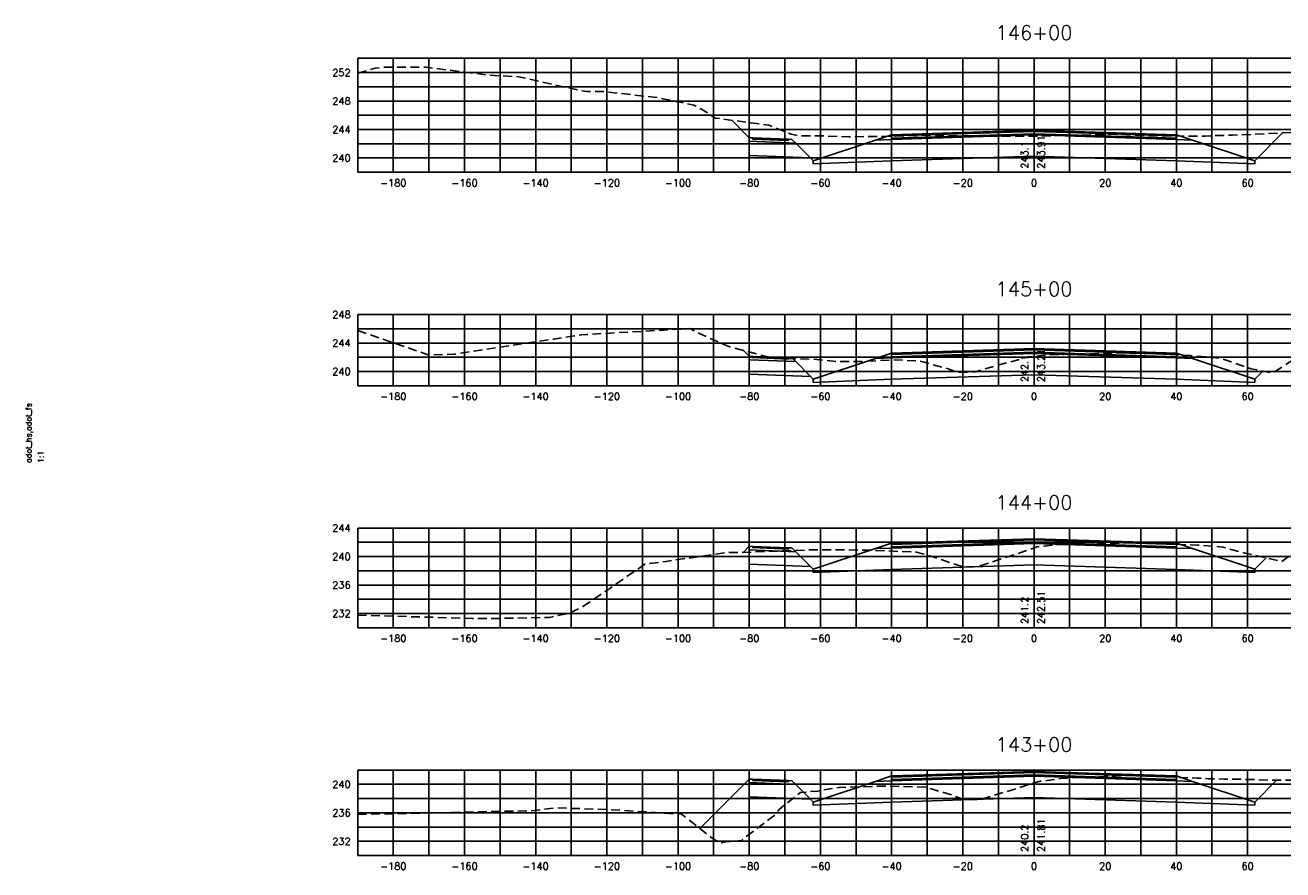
# Model space of a CAD drawing. Extents: x 1497 to 2840, y 16 to 8218.
# Tile 41 of 56: x 1497 to 1850, y 5316 to 5553. Entities that reach past the tile are written whole.
import ezdxf
from ezdxf.enums import TextEntityAlignment as Align

# ---------------------------------------------------------------- set-up
doc = ezdxf.new("R2010")
doc.units = 0
doc.header["$LTSCALE"] = 20
doc.header["$MEASUREMENT"] = 0
doc.linetypes.add('HIDDEN_050%', pattern=[0.1875, 0.125, -0.0625])
for name, color, linetype in [('S-AT-TXT175', 6, 'Continuous'), ('S-AT-TXT80', 1, 'Continuous'), ('XDATUM', 3, 'Continuous'), ('XEG', 1, 'HIDDEN_050%'), ('XFG', 2, 'Continuous'), ('XGRID', 251, 'Continuous'), ('XGRIDT', 2, 'Continuous'), ('XREF-BORDER', 7, 'Continuous')]:
    doc.layers.add(name, color=color, linetype=linetype)
doc.styles.add('L100', font='simplex.shx', dxfattribs={"height": 2})
doc.styles.add('L175', font='ROMANSM.shx', dxfattribs={"height": 3.5})
doc.styles.add('L80', font='ROMANSM.shx', dxfattribs={"height": 1.6})

# ---------------------------------------------------------------- blocks, each defined once
blk = doc.blocks.new('03025_00_att1')
at = {"layer": 'S-AT-TXT175', "style": 'L175'}
for tag, p in [('NUM', (32.402, 20.822)), ('LINE1', (30.64, 1.444)), ('LINE2', (30.64, 1.161)), ('LINE3', (30.64, 0.877))]:
    blk.add_attdef(tag, text='', height=0.175, dxfattribs=at).set_placement(p, align=Align.CENTER)
at = {"layer": 'S-AT-TXT80', "style": 'L80'}
for tag, p in [('DRAFTED', (2.436, 14.201)), ('PCTB', (2.094, 11.605)), ('PSCALE', (2.265, 11.605)), ('PVIEW', (2.436, 11.605))]:
    blk.add_attdef(tag, p, '', height=0.08, rotation=90, dxfattribs=at)

msp = doc.modelspace()

# ---------------------------------------------------------------- linework, layer by layer
at = {"layer": 'XDATUM', "flags": 128}
for points in [[(1695.09, 5526.61), (1700, 5521.69), (1700, 5516.69), (1717.21, 5516), (1718, 5515.21), (1718, 5514.32), (1740, 5515.2), (1780, 5516.48), (1820, 5515.2), (1842, 5514.32), (1842, 5515.21), (1849.82, 5523.03)], [(1698.4, 5461.89), (1700, 5460.29), (1700, 5455.29), (1717.21, 5454.6), (1718, 5453.81), (1718, 5452.92), (1740, 5453.8), (1780, 5455.08), (1820, 5453.8), (1842, 5452.92), (1842, 5453.81), (1844.31, 5456.12)], [(1698.28, 5405.17), (1700, 5406.89), (1700, 5401.89), (1717.21, 5401.2), (1718, 5400.41), (1718, 5399.52), (1740, 5400.4), (1780, 5401.68), (1820, 5400.4), (1842, 5399.52), (1842, 5400.41), (1845.2, 5403.62)], [(1686.11, 5327.6), (1700, 5341.49), (1700, 5336.49), (1717.21, 5335.8), (1718, 5335.01), (1718, 5334.12), (1740, 5335), (1780, 5336.28), (1820, 5335), (1842, 5334.12), (1842, 5335.01), (1848.12, 5341.13)]]:
    msp.add_lwpolyline(points, dxfattribs=at)
at = {"layer": 'XEG', "flags": 128}
for points in [[(1590, 5539.84), (1594.88, 5541.21), (1598.04, 5541.55), (1609.19, 5541.5), (1626.89, 5539.26), (1635.25, 5538.84), (1652.61, 5534.91), (1654.43, 5534.67), (1658.66, 5534.7), (1674.6, 5532.89), (1684.42, 5530.83), (1686.63, 5529.7), (1690.47, 5527.23), (1705.49, 5525.2), (1711.77, 5522.71), (1713.71, 5522.22), (1719.63, 5522.22), (1727.93, 5521.97), (1737.13, 5522.03), (1741.11, 5522.14), (1743.57, 5522.18), (1749.82, 5522.36), (1754.34, 5522.33), (1755.78, 5522.3), (1765.88, 5522.15), (1773.07, 5522.14), (1778.13, 5522.11), (1780, 5522.12), (1782.02, 5522.14), (1787.65, 5522.28), (1789.91, 5522.35), (1793.57, 5522.43), (1802.04, 5522.66), (1805.83, 5522.54), (1814.09, 5522.26), (1825.98, 5522.13), (1828.19, 5522.14), (1829.75, 5522.24), (1832.06, 5522.32), (1835.76, 5522.42), (1840.97, 5522.63), (1851.98, 5523.12), (1859.94, 5523.86), (1862.37, 5524.12), (1863.51, 5524.31), (1883.89, 5525.97), (1887.86, 5526.3), (1903.22, 5527.21), (1913.9, 5527.84), (1929.39, 5528.25), (1962.07, 5528.59), (1970, 5528.63)], [(1590, 5467.5), (1610.02, 5460.63), (1617.33, 5460.89), (1645.08, 5465.1), (1650.93, 5465.98), (1652.88, 5466.27), (1654.23, 5466.4), (1683.32, 5468.04), (1685.99, 5466.67), (1694.23, 5462.99), (1706.36, 5459.81), (1718.14, 5459.42), (1724.23, 5458.84), (1731.45, 5458.82), (1740.3, 5459.27), (1747.75, 5458.95), (1749.16, 5458.61), (1750.16, 5458.34), (1755.07, 5456.96), (1758.71, 5455.76), (1760.88, 5455.84), (1763.51, 5455.91), (1769.81, 5457.77), (1775.53, 5459.3), (1776.57, 5459.59), (1778.29, 5460.14), (1780, 5460.28), (1781.32, 5460.39), (1784.36, 5460.72), (1788.42, 5460.81), (1791.89, 5460.91), (1798.37, 5461.06), (1803.94, 5461.25), (1810.71, 5461.04), (1816.19, 5460.88), (1820.37, 5460.65), (1823.89, 5460.48), (1829.29, 5460.02), (1832.18, 5459.73), (1835.41, 5458.69), (1840.91, 5456.79), (1845.82, 5455.83), (1847.44, 5455.79), (1852.08, 5458.84), (1857.34, 5462.66), (1861.62, 5463.03), (1866.87, 5463.93), (1881.68, 5464.3), (1889.11, 5463.88), (1894.02, 5463.8), (1900.71, 5464.69), (1905.56, 5464.98), (1940.94, 5465.46), (1953.74, 5465.63), (1970, 5465.13)], [(1590, 5387.53), (1590.3, 5387.5), (1593.18, 5387.45), (1615.19, 5386.81), (1622.11, 5386.62), (1629.72, 5386.63), (1643.84, 5386.88), (1649.57, 5388.13), (1653.25, 5389.92), (1670.7, 5401.86), (1676.69, 5402.65), (1693.48, 5405.11), (1697.15, 5405.13), (1717.2, 5405.88), (1721.31, 5405.88), (1723.73, 5405.89), (1733.18, 5405.82), (1735.9, 5405.72), (1747.06, 5405.21), (1747.65, 5405.08), (1749.95, 5404.48), (1758.08, 5401.75), (1759.8, 5401.17), (1760.54, 5401.2), (1764.11, 5401.14), (1775.99, 5405.03), (1778.08, 5405.72), (1778.5, 5405.84), (1780, 5406.43), (1780.77, 5406.74), (1781.62, 5406.82), (1786.17, 5407.27), (1792.78, 5407.48), (1793.98, 5407.51), (1804.35, 5407.77), (1806.1, 5407.81), (1816.74, 5407.56), (1818.36, 5407.52), (1819.34, 5407.48), (1826, 5407.19), (1826.85, 5407.13), (1833.14, 5406.65), (1837.11, 5405.53), (1837.85, 5405.3), (1839.34, 5404.94), (1849.62, 5402.62), (1851.15, 5403.72), (1861.08, 5410.89), (1863.4, 5410.89), (1879.34, 5410.85), (1882.65, 5410.62), (1895.78, 5407.99), (1896.15, 5408.72), (1897.23, 5408.67), (1936.62, 5408.25), (1945.4, 5408.57), (1970, 5409.21)], [(1590, 5331.61), (1603.52, 5331.77), (1627.29, 5332.36), (1638.6, 5332.52), (1645.41, 5333.39), (1661.09, 5332.88), (1680.93, 5331.6), (1680.96, 5331.6), (1680.97, 5331.6), (1689.6, 5324.88), (1691.82, 5323.45), (1693.44, 5323.8), (1697.78, 5324.17), (1698.55, 5324.9), (1707.14, 5331.33), (1708.4, 5332.95), (1714.4, 5337.68), (1719.2, 5338.12), (1725.14, 5339.12), (1731.08, 5339.26), (1737.65, 5339.52), (1742.91, 5339.4), (1749.51, 5339.24), (1750.77, 5338.87), (1751.77, 5338.56), (1757.22, 5336.88), (1760.41, 5335.74), (1763.98, 5335.7), (1765.26, 5335.77), (1775.79, 5339.06), (1778.94, 5340.12), (1779.42, 5340.3), (1780, 5340.44), (1781.86, 5340.9), (1783.65, 5341.05), (1787.79, 5341.7), (1789.69, 5341.78), (1795.61, 5342.02), (1803.26, 5342.36), (1807.69, 5342.49), (1812.15, 5342.33), (1820.29, 5341.95), (1825.71, 5341.75), (1829.03, 5341.58), (1833.38, 5341.49), (1837.39, 5341.46), (1847.96, 5341.13), (1854.95, 5341.14), (1858.4, 5341.14), (1868.52, 5340.8), (1869.83, 5340.81), (1871.17, 5340.81), (1878.93, 5340.35), (1885.52, 5340.23), (1900.98, 5340.08), (1931.83, 5340.75), (1947.6, 5341.19), (1968.73, 5341.8), (1969.18, 5341.8), (1969.34, 5341.8), (1969.98, 5341.78), (1970, 5341.78)]]:
    msp.add_lwpolyline(points, dxfattribs=at)
at = {"layer": 'XFG', "flags": 128}
for points in [[(1700, 5521.69), (1700, 5521.69), (1695.09, 5526.61)], [(1780, 5522.82), (1740, 5521.54), (1740, 5522.54), (1735.43, 5521.02), (1740, 5521.2), (1780, 5522.48)], [(1780, 5523.82), (1740, 5522.54), (1740, 5522.2), (1780, 5523.48)], [(1780, 5523.48), (1740, 5522.2), (1740, 5521.54), (1780, 5522.82)], [(1780, 5523.82), (1820, 5522.54), (1820, 5522.2), (1780, 5523.48)], [(1780, 5523.48), (1820, 5522.2), (1820, 5521.54), (1780, 5522.82)], [(1780, 5522.82), (1820, 5521.54), (1820, 5522.54), (1824.57, 5521.02), (1820, 5521.2), (1780, 5522.48)], [(1842, 5515.21), (1842, 5515.21), (1849.82, 5523.03)], [(1700, 5521.69), (1700, 5520.69), (1713.04, 5520.17), (1712, 5521.21), (1711, 5521.25), (1711, 5520.91), (1701, 5521.31), (1701, 5521.65), (1700, 5521.69)], [(1700, 5520.69), (1700, 5516.69), (1717.21, 5516), (1713.04, 5520.17), (1700, 5520.69)], [(1701, 5521.65), (1701, 5521.31), (1711, 5520.91), (1711, 5521.25), (1701, 5521.65)], [(1780, 5522.48), (1740, 5521.2), (1735.43, 5521.02), (1718, 5515.21), (1718, 5514.32), (1740, 5515.2), (1780, 5516.48)], [(1780, 5522.48), (1820, 5521.2), (1824.57, 5521.02), (1842, 5515.21), (1842, 5514.32), (1820, 5515.2), (1780, 5516.48)], [(1718, 5515.21), (1717.21, 5516)], [(1700, 5460.29), (1700, 5460.29), (1698.4, 5461.89)], [(1700, 5460.29), (1700, 5459.29), (1713.04, 5458.77), (1712, 5459.81), (1711, 5459.85), (1711, 5459.51), (1701, 5459.91), (1701, 5460.25), (1700, 5460.29)], [(1700, 5459.29), (1700, 5455.29), (1717.21, 5454.6), (1713.04, 5458.77), (1700, 5459.29)], [(1701, 5460.25), (1701, 5459.91), (1711, 5459.51), (1711, 5459.85), (1701, 5460.25)], [(1780, 5461.08), (1740, 5459.8), (1735.43, 5459.62), (1718, 5453.81), (1718, 5452.92), (1740, 5453.8), (1780, 5455.08)], [(1780, 5461.42), (1740, 5460.14), (1740, 5461.14), (1735.43, 5459.62), (1740, 5459.8), (1780, 5461.08)], [(1780, 5462.42), (1740, 5461.14), (1740, 5460.8), (1780, 5462.08)], [(1780, 5462.08), (1740, 5460.8), (1740, 5460.14), (1780, 5461.42)], [(1780, 5462.42), (1820, 5461.14), (1820, 5460.8), (1780, 5462.08)], [(1780, 5462.08), (1820, 5460.8), (1820, 5460.14), (1780, 5461.42)], [(1780, 5461.42), (1820, 5460.14), (1820, 5461.14), (1824.57, 5459.62), (1820, 5459.8), (1780, 5461.08)], [(1780, 5461.08), (1820, 5459.8), (1824.57, 5459.62), (1842, 5453.81), (1842, 5452.92), (1820, 5453.8), (1780, 5455.08)], [(1842, 5453.81), (1842, 5453.81), (1844.31, 5456.12)], [(1718, 5453.81), (1717.21, 5454.6)], [(1700, 5406.89), (1700, 5406.89), (1698.28, 5405.17)], [(1700, 5406.89), (1700, 5405.89), (1713.04, 5405.37), (1712, 5406.41), (1711, 5406.45), (1711, 5406.11), (1701, 5406.51), (1701, 5406.85), (1700, 5406.89)], [(1701, 5406.85), (1701, 5406.51), (1711, 5406.11), (1711, 5406.45), (1701, 5406.85)], [(1780, 5407.68), (1740, 5406.4), (1735.43, 5406.22), (1718, 5400.41), (1718, 5399.52), (1740, 5400.4), (1780, 5401.68)], [(1780, 5408.02), (1740, 5406.74), (1740, 5407.74), (1735.43, 5406.22), (1740, 5406.4), (1780, 5407.68)], [(1780, 5409.02), (1740, 5407.74), (1740, 5407.4), (1780, 5408.68)], [(1780, 5408.68), (1740, 5407.4), (1740, 5406.74), (1780, 5408.02)], [(1780, 5409.02), (1820, 5407.74), (1820, 5407.4), (1780, 5408.68)], [(1780, 5408.68), (1820, 5407.4), (1820, 5406.74), (1780, 5408.02)], [(1780, 5408.02), (1820, 5406.74), (1820, 5407.74), (1824.57, 5406.22), (1820, 5406.4), (1780, 5407.68)], [(1780, 5407.68), (1820, 5406.4), (1824.57, 5406.22), (1842, 5400.41), (1842, 5399.52), (1820, 5400.4), (1780, 5401.68)], [(1700, 5405.89), (1700, 5401.89), (1717.21, 5401.2), (1713.04, 5405.37), (1700, 5405.89)], [(1842, 5400.41), (1842, 5400.41), (1845.2, 5403.62)], [(1718, 5400.41), (1717.21, 5401.2)], [(1780, 5342.62), (1740, 5341.34), (1740, 5342.34), (1735.43, 5340.82), (1740, 5341), (1780, 5342.28)], [(1780, 5343.62), (1740, 5342.34), (1740, 5342), (1780, 5343.28)], [(1780, 5343.28), (1740, 5342), (1740, 5341.34), (1780, 5342.62)], [(1780, 5343.62), (1820, 5342.34), (1820, 5342), (1780, 5343.28)], [(1780, 5343.28), (1820, 5342), (1820, 5341.34), (1780, 5342.62)], [(1780, 5342.62), (1820, 5341.34), (1820, 5342.34), (1824.57, 5340.82), (1820, 5341), (1780, 5342.28)], [(1700, 5341.49), (1700, 5341.49), (1686.11, 5327.6)], [(1700, 5341.49), (1700, 5340.49), (1713.04, 5339.97), (1712, 5341.01), (1711, 5341.05), (1711, 5340.71), (1701, 5341.11), (1701, 5341.45), (1700, 5341.49)], [(1700, 5340.49), (1700, 5336.49), (1717.21, 5335.8), (1713.04, 5339.97), (1700, 5340.49)], [(1701, 5341.45), (1701, 5341.11), (1711, 5340.71), (1711, 5341.05), (1701, 5341.45)], [(1780, 5342.28), (1740, 5341), (1735.43, 5340.82), (1718, 5335.01), (1718, 5334.12), (1740, 5335), (1780, 5336.28)], [(1780, 5342.28), (1820, 5341), (1824.57, 5340.82), (1842, 5335.01), (1842, 5334.12), (1820, 5335), (1780, 5336.28)], [(1842, 5335.01), (1842, 5335.01), (1848.12, 5341.13)], [(1718, 5335.01), (1717.21, 5335.8)]]:
    msp.add_lwpolyline(points, dxfattribs=at)
at = {"layer": 'XGRID'}
for p, q in [((1590, 5512), (1590, 5544)), ((1590, 5544), (1970, 5544)), ((1600, 5512), (1600, 5544)), ((1610, 5512), (1610, 5544)), ((1620, 5512), (1620, 5544)), ((1630, 5512), (1630, 5544)), ((1640, 5512), (1640, 5544)), ((1650, 5512), (1650, 5544)), ((1660, 5512), (1660, 5544)), ((1670, 5512), (1670, 5544)), ((1680, 5512), (1680, 5544)), ((1690, 5512), (1690, 5544)), ((1700, 5512), (1700, 5544)), ((1710, 5512), (1710, 5544)), ((1720, 5512), (1720, 5544)), ((1730, 5512), (1730, 5544)), ((1740, 5512), (1740, 5544)), ((1750, 5512), (1750, 5544)), ((1760, 5512), (1760, 5544)), ((1770, 5512), (1770, 5544)), ((1780, 5512), (1780, 5544)), ((1790, 5512), (1790, 5544)), ((1800, 5512), (1800, 5544)), ((1810, 5512), (1810, 5544)), ((1820, 5512), (1820, 5544)), ((1830, 5512), (1830, 5544)), ((1840, 5512), (1840, 5544)), ((1590, 5540), (1970, 5540)), ((1590, 5536), (1970, 5536)), ((1590, 5532), (1970, 5532)), ((1590, 5528), (1970, 5528)), ((1590, 5524), (1970, 5524)), ((1590, 5520), (1970, 5520)), ((1590, 5516), (1970, 5516)), ((1590, 5512), (1970, 5512)), ((1590, 5452), (1590, 5472)), ((1590, 5472), (1970, 5472)), ((1600, 5452), (1600, 5472)), ((1610, 5452), (1610, 5472)), ((1620, 5452), (1620, 5472)), ((1630, 5452), (1630, 5472)), ((1640, 5452), (1640, 5472)), ((1650, 5452), (1650, 5472)), ((1660, 5452), (1660, 5472)), ((1670, 5452), (1670, 5472)), ((1680, 5452), (1680, 5472)), ((1690, 5452), (1690, 5472)), ((1700, 5452), (1700, 5472)), ((1710, 5452), (1710, 5472)), ((1720, 5452), (1720, 5472)), ((1730, 5452), (1730, 5472)), ((1740, 5452), (1740, 5472)), ((1750, 5452), (1750, 5472)), ((1760, 5452), (1760, 5472)), ((1770, 5452), (1770, 5472)), ((1780, 5452), (1780, 5472)), ((1790, 5452), (1790, 5472)), ((1800, 5452), (1800, 5472)), ((1810, 5452), (1810, 5472)), ((1820, 5452), (1820, 5472)), ((1830, 5452), (1830, 5472)), ((1840, 5452), (1840, 5472)), ((1590, 5468), (1970, 5468)), ((1590, 5464), (1970, 5464)), ((1590, 5460), (1970, 5460)), ((1590, 5456), (1970, 5456)), ((1590, 5452), (1970, 5452)), ((1590, 5384), (1590, 5412)), ((1590, 5412), (1970, 5412)), ((1600, 5384), (1600, 5412)), ((1610, 5384), (1610, 5412)), ((1620, 5384), (1620, 5412)), ((1630, 5384), (1630, 5412)), ((1640, 5384), (1640, 5412)), ((1650, 5384), (1650, 5412)), ((1660, 5384), (1660, 5412)), ((1670, 5384), (1670, 5412)), ((1680, 5384), (1680, 5412)), ((1690, 5384), (1690, 5412)), ((1700, 5384), (1700, 5412)), ((1710, 5384), (1710, 5412)), ((1720, 5384), (1720, 5412)), ((1730, 5384), (1730, 5412)), ((1740, 5384), (1740, 5412)), ((1750, 5384), (1750, 5412)), ((1760, 5384), (1760, 5412)), ((1770, 5384), (1770, 5412)), ((1780, 5384), (1780, 5412)), ((1790, 5384), (1790, 5412)), ((1800, 5384), (1800, 5412)), ((1810, 5384), (1810, 5412)), ((1820, 5384), (1820, 5412)), ((1830, 5384), (1830, 5412)), ((1840, 5384), (1840, 5412)), ((1590, 5408), (1970, 5408)), ((1590, 5404), (1970, 5404)), ((1590, 5400), (1970, 5400)), ((1590, 5396), (1970, 5396)), ((1590, 5392), (1970, 5392)), ((1590, 5388), (1970, 5388)), ((1590, 5384), (1970, 5384)), ((1590, 5320), (1590, 5344)), ((1590, 5344), (1970, 5344)), ((1600, 5320), (1600, 5344)), ((1610, 5320), (1610, 5344)), ((1620, 5320), (1620, 5344)), ((1630, 5320), (1630, 5344)), ((1640, 5320), (1640, 5344)), ((1650, 5320), (1650, 5344)), ((1660, 5320), (1660, 5344)), ((1670, 5320), (1670, 5344)), ((1680, 5320), (1680, 5344)), ((1690, 5320), (1690, 5344)), ((1700, 5320), (1700, 5344)), ((1710, 5320), (1710, 5344)), ((1720, 5320), (1720, 5344)), ((1730, 5320), (1730, 5344)), ((1740, 5320), (1740, 5344)), ((1750, 5320), (1750, 5344)), ((1760, 5320), (1760, 5344)), ((1770, 5320), (1770, 5344)), ((1780, 5320), (1780, 5344)), ((1790, 5320), (1790, 5344)), ((1800, 5320), (1800, 5344)), ((1810, 5320), (1810, 5344)), ((1820, 5320), (1820, 5344)), ((1830, 5320), (1830, 5344)), ((1840, 5320), (1840, 5344)), ((1590, 5340), (1970, 5340)), ((1590, 5336), (1970, 5336)), ((1590, 5332), (1970, 5332)), ((1590, 5328), (1970, 5328)), ((1590, 5324), (1970, 5324)), ((1590, 5320), (1970, 5320))]:
    msp.add_line(p, q, dxfattribs=at)

# ---------------------------------------------------------------- block references
at = {"layer": 'XREF-BORDER'}
ref = msp.add_blockref('03025_00_att1', (1456.45, 5198.23), dxfattribs=dict(at, xscale=20, yscale=20, zscale=20))
ref.add_attrib('PCTB', 'adot_hs,adot_fs', (1498.33, 5430.32), dxfattribs={"layer": 'S-AT-TXT80', "height": 1.6, "rotation": 90, "style": 'L80'})
ref.add_attrib('PSCALE', '1:1', (1501.75, 5430.32), dxfattribs={"layer": 'S-AT-TXT80', "height": 1.6, "rotation": 90, "style": 'L80'})

# ---------------------------------------------------------------- texts
at = {"layer": 'XGRIDT', "style": 'L100'}
for s, p in [('146+00', (1780, 5548)), ('145+00', (1780, 5476)), ('144+00', (1780, 5416)), ('143+00', (1780, 5348))]:
    msp.add_text(s, height=4, dxfattribs=at).set_placement(p, align=Align.BOTTOM_CENTER)
for s, p in [('252', (1588, 5540)), ('248', (1588, 5532)), ('244', (1588, 5524)), ('240', (1588, 5516)), ('248', (1588, 5472)), ('244', (1588, 5464)), ('240', (1588, 5456)), ('244', (1588, 5412)), ('240', (1588, 5404)), ('236', (1588, 5396)), ('232', (1588, 5388)), ('240', (1588, 5340)), ('236', (1588, 5332)), ('232', (1588, 5324))]:
    msp.add_text(s, height=2, dxfattribs=at).set_placement(p, align=Align.MIDDLE_RIGHT)
for s, p in [('243.1', (1779, 5513)), ('242.1', (1779, 5453)), ('241.2', (1779, 5385)), ('240.2', (1779, 5321))]:
    msp.add_text(s, height=2, rotation=90, dxfattribs=at).set_placement(p, align=Align.BOTTOM_LEFT)
for s, p in [('243.91', (1781, 5513)), ('243.21', (1781, 5453)), ('242.51', (1781, 5385)), ('241.81', (1781, 5321))]:
    msp.add_text(s, height=2, rotation=90, dxfattribs=at).set_placement(p, align=Align.TOP_LEFT)
for s, p in [('-180', (1600, 5510)), ('-160', (1620, 5510)), ('-140', (1640, 5510)), ('-120', (1660, 5510)), ('-100', (1680, 5510)), ('-80', (1700, 5510)), ('-60', (1720, 5510)), ('-40', (1740, 5510)), ('-20', (1760, 5510)), ('0', (1780, 5510)), ('20', (1800, 5510)), ('40', (1820, 5510)), ('60', (1840, 5510)), ('-180', (1600, 5450)), ('-160', (1620, 5450)), ('-140', (1640, 5450)), ('-120', (1660, 5450)), ('-100', (1680, 5450)), ('-80', (1700, 5450)), ('-60', (1720, 5450)), ('-40', (1740, 5450)), ('-20', (1760, 5450)), ('0', (1780, 5450)), ('20', (1800, 5450)), ('40', (1820, 5450)), ('60', (1840, 5450)), ('-180', (1600, 5382)), ('-160', (1620, 5382)), ('-140', (1640, 5382)), ('-120', (1660, 5382)), ('-100', (1680, 5382)), ('-80', (1700, 5382)), ('-60', (1720, 5382)), ('-40', (1740, 5382)), ('-20', (1760, 5382)), ('0', (1780, 5382)), ('20', (1800, 5382)), ('40', (1820, 5382)), ('60', (1840, 5382)), ('-180', (1600, 5318)), ('-160', (1620, 5318)), ('-140', (1640, 5318)), ('-120', (1660, 5318)), ('-100', (1680, 5318)), ('-80', (1700, 5318)), ('-60', (1720, 5318)), ('-40', (1740, 5318)), ('-20', (1760, 5318)), ('0', (1780, 5318)), ('20', (1800, 5318)), ('40', (1820, 5318)), ('60', (1840, 5318))]:
    msp.add_text(s, height=2, dxfattribs=at).set_placement(p, align=Align.TOP_CENTER)

doc.saveas('drawing.dxf')
